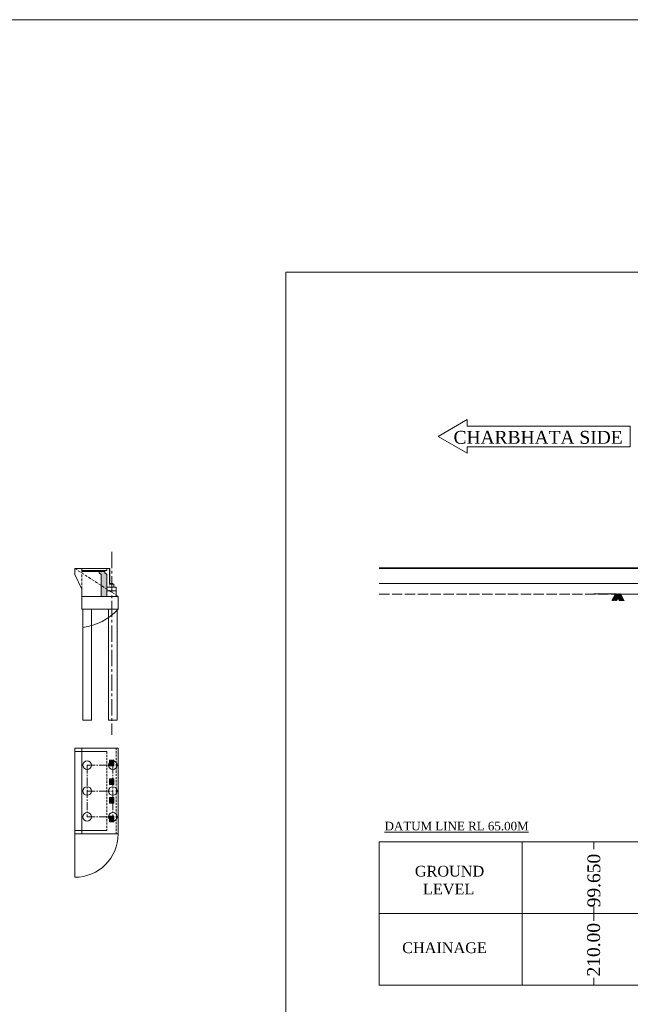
# Model space of a CAD drawing. Header units: millimetres. Extents: x -20950785 to 389010297, y -11535949 to 14056629.
# Tile 119 of 256: x 11186970 to 11272333, y -1533006 to -1395468. Entities that reach past the tile are written whole.
import ezdxf

# ---------------------------------------------------------------- set-up
doc = ezdxf.new("R2010")
doc.units = ezdxf.units.MM
doc.header["$LTSCALE"] = 60
doc.header["$MEASUREMENT"] = 0
for name, pattern in [('ACAD_ISO02W100', [15, 12, -3]), ('CENTER2', [28.575, 19.05, -3.175, 3.175, -3.175]), ('HIDDEN', [0.375, 0.25, -0.125])]:
    doc.linetypes.add(name, pattern=pattern)
doc.styles.add('style1', font='txt.shx', dxfattribs={"height": 1})

msp = doc.modelspace()

# ---------------------------------------------------------------- hatches: boundary and pattern name
at = {"linetype": 'Continuous', "lineweight": 9}
h = msp.add_hatch(dxfattribs=at)
h.set_pattern_fill('AR-CONC', color=256, scale=20)
h.set_pattern_definition([(50, (546334.68, -408882.11), (143.4520365, -12.550427), [15, -165]), (355, (546334.68, -408882.11), (-27.7502667, 150.4384267), [12, -132]), (100.4514445, (546346.64, -408883.16), (115.7017693, 137.8879982), [12.7480384, -140.2284224]), (46.1842, (546334.68, -408842.11), (213.448266, -33.1038562), [22.5, -247.5]), (96.6356355, (546352.47, -408844.87), (186.932389, 194.82372), [19.1220684, -210.342752]), (351.184164, (546334.68, -408842.1), (186.932389, 194.82372), [18, -198]), (21, (546354.68, -408852.11), (119.3814104, -80.5237781), [15, -165]), (326, (546354.68, -408852.11), (48.6630664, 145.030009), [12, -132]), (71.4514447, (546364.63, -408858.82), (168.0444753, 64.5062306), [12.748038, -140.2284224]), (37.5, (546334.685, -408882.11), (2.43197106, 66.57877077), [0, -130.4, 0, -134, 0, -132.5]), (7.5, (546334.685, -408882.11), (52.6139075, 78.8823424), [0, -76.4, 0, -127.4, 0, -50.5]), (327.5, (546290.085, -408882.11), (106.76448723, -4.51097435), [0, -50, 0, -156, 0, -207]), (317.5, (546270.08, -408882.11), (116.6372339, 20.0209965), [0, -65, 0, -103.6, 0, -147])])
h.paths.add_polyline_path([(11198888.5, -1472530.02), (11198888.5, -1472430.02), (11195638.5, -1472430.02), (11195638.5, -1472530.02)])
at = {"linetype": 'Continuous', "lineweight": 9, "ltscale": 2}
h = msp.add_hatch(dxfattribs=at)
h.set_pattern_fill('HONEY', scale=1000)
h.paths.add_polyline_path([(11587067.5, -1472730.08), (11587067.5, -1472530.02), (11586267.5, -1472530.02), (11586267.5, -1472730.08), (11586017.5, -1472980.08), (11586817.5, -1472980.08)])
h.paths.add_polyline_path([(11586817.5, -1472980.08), (11586017.5, -1472980.08), (11586017.5, -1474730.02), (11586017.5, -1477785.79), (11586817.5, -1477259.67), (11586817.5, -1474480.02)])
h.paths.add_polyline_path([(11586817.5, -1477259.67), (11586017.5, -1477785.79), (11586017.5, -1478838.02), (11586817.5, -1478838.02)])
h.paths.add_polyline_path([(11199138.5, -1472980.08), (11198888.5, -1472730.08), (11198888.5, -1472530.02), (11198088.5, -1472530.02), (11198088.5, -1472730.08), (11198338.5, -1472980.08), (11198338.5, -1474482.91), (11199138.5, -1474998.62), (11199138.5, -1474480.02)])
h.paths.add_polyline_path([(11199138.5, -1474998.62), (11198338.5, -1474482.91), (11198338.5, -1476030.02), (11199138.5, -1476030.02)])
h = msp.add_hatch(dxfattribs=at)
h.set_pattern_fill('ANSI31')
h.set_pattern_definition([(45, (546334.68459, -409132.11092), (-0.0883883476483, 0.0883883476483), [])])
h.paths.add_polyline_path([(11200013.5, -1474230.02), (11199788.5, -1474230.02), (11199788.5, -1474310.02), (11200013.5, -1474310.02)])
h.paths.add_polyline_path([(11199788.5, -1474230.02), (11199663.5, -1474230.02), (11199663.5, -1474310.02), (11199788.5, -1474310.02)])
h = msp.add_hatch(dxfattribs=at)
h.set_pattern_fill('GOST_GROUND', scale=5)
h.set_pattern_definition([(45, (-2810, 7116.5), (70.71067812, 0), [100]), (45, (-2795, 7116.5), (70.71067812, 0), [100]), (45, (-2780, 7116.5), (70.71067812, 0), [100])])
h.paths.add_polyline_path([(11200013.5, -1499062), (11199663.5, -1499062), (11199663.5, -1499562), (11200013.5, -1499562)])
h = msp.add_hatch(dxfattribs=at)
h.set_pattern_fill('GOST_GROUND', scale=5)
h.set_pattern_definition([(45, (-2810, 4516.5), (70.71067812, 0), [100]), (45, (-2795, 4516.5), (70.71067812, 0), [100]), (45, (-2780, 4516.5), (70.71067812, 0), [100])])
h.paths.add_polyline_path([(11200013.5, -1501662), (11199663.5, -1501662), (11199663.5, -1502162), (11200013.5, -1502162)])
h = msp.add_hatch(dxfattribs=at)
h.set_pattern_fill('GOST_GROUND', scale=5)
h.set_pattern_definition([(45, (-2810, 1916.5), (70.71067812, 0), [100]), (45, (-2795, 1916.5), (70.71067812, 0), [100]), (45, (-2780, 1916.5), (70.71067812, 0), [100])])
h.paths.add_polyline_path([(11200013.5, -1504262), (11199663.5, -1504262), (11199663.5, -1504762), (11200013.5, -1504762)])
h = msp.add_hatch(dxfattribs=at)
h.set_pattern_fill('GOST_GROUND', scale=5)
h.set_pattern_definition([(45, (-2810, -683.5), (70.71067812, 0), [100]), (45, (-2795, -683.5), (70.71067812, 0), [100]), (45, (-2780, -683.5), (70.71067812, 0), [100])])
h.paths.add_polyline_path([(11200013.5, -1506862), (11199663.5, -1506862), (11199663.5, -1507362), (11200013.5, -1507362)])

# ---------------------------------------------------------------- linework, layer by layer
at = {"linetype": 'Continuous', "lineweight": 9}
for p, q in [((11245458.1, -1453684.06), (11249527.93, -1451334.34)), ((11249527.93, -1451334.34), (11249527.93, -1452244.06)), ((11249527.93, -1452244.06), (11272319.59, -1452244.06)), ((11245458.1, -1453684.06), (11249527.93, -1456033.77)), ((11249527.93, -1455124.06), (11272319.59, -1455124.06)), ((11249527.93, -1455124.06), (11249527.93, -1456033.77)), ((11194688.5, -1472130.02), (11199128.5, -1472130.02)), ((11198888.5, -1472530.02), (11195638.5, -1472530.02)), ((11198088.5, -1472430.08), (11198088.5, -1472730.08)), ((11198338.5, -1472980.08), (11198338.5, -1474730.02)), ((11198888.5, -1472430.02), (11198888.5, -1472730.02)), ((11198888.5, -1472430.08), (11198888.5, -1472730.08)), ((11198888.5, -1472730.02), (11199138.5, -1472980.02)), ((11198888.5, -1472730.08), (11199138.5, -1472980.08)), ((11199138.5, -1472430.02), (11199138.5, -1472130.02)), ((11199138.5, -1472430.08), (11199138.5, -1472130.08)), ((11199138.5, -1472980.08), (11199138.5, -1474730.02)), ((11199538.5, -1472130.02), (11199538.5, -1474310.02)), ((11199558.5, -1472130.02), (11199558.5, -1474310.02)), ((11200013.5, -1474230.02), (11200013.5, -1474310.02)), ((11200138.5, -1474730.02), (11200138.5, -1474310.02)), ((11198338.5, -1474480.02), (11198338.5, -1476030.02)), ((11199138.5, -1474480.02), (11199138.5, -1476030.02)), ((11200438.5, -1474730.02), (11199138.5, -1474730.02)), ((11199138.5, -1475230.08), (11200438.5, -1475230.08)), ((11200438.5, -1474730.02), (11200438.5, -1476030.02)), ((11200738.5, -1476030.02), (11195638.5, -1476030.02)), ((11200738.5, -1476030.02), (11200738.5, -1477830.02)), ((11195638.5, -1477830.02), (11200738.5, -1477830.02)), ((11195788.5, -1477830.02), (11195788.5, -1493330.02)), ((11196988.5, -1477830.02), (11196988.5, -1493330.02)), ((11199388.5, -1477830.02), (11199388.5, -1493330.02)), ((11200588.5, -1477830.02), (11200588.5, -1493330.02)), ((11195788.5, -1493330.02), (11196988.5, -1493330.02)), ((11199388.5, -1493330.02), (11200588.5, -1493330.02)), ((11194688.5, -1497712), (11199138.5, -1497712)), ((11195638.5, -1497212), (11200738.5, -1497212)), ((11194688.5, -1508712), (11199138.5, -1508712)), ((11195638.5, -1509212), (11200738.5, -1509212))]:
    msp.add_line(p, q, dxfattribs=at)
at = {"color": 7, "linetype": 'Continuous', "lineweight": 9, "ltscale": 2}
for p, q in [((11272319.59, -1452244.06), (11272319.59, -1455124.06)), ((11194688.5, -1472980.08), (11194688.5, -1472130.02)), ((11194688.5, -1472980.08), (11195638.5, -1475030.02)), ((11195638.5, -1472530.02), (11195638.5, -1472130.02)), ((11199138.5, -1472430.08), (11195638.5, -1472430.08)), ((11198088.5, -1472730.08), (11198338.5, -1472980.08)), ((11199128.5, -1472130.02), (11199558.5, -1472130.02)), ((11237221.05, -1472055.02), (11477221.05, -1472055.02)), ((11237221.05, -1472130.02), (11477221.05, -1472130.02)), ((11200138.5, -1474310.02), (11199538.5, -1474310.02)), ((11200013.5, -1474230.02), (11199663.5, -1474230.02)), ((11200013.5, -1474310.02), (11200013.5, -1474230.02)), ((11237221.05, -1474230.02), (11477221.05, -1474230.02)), ((11195638.5, -1476030.02), (11195638.5, -1475030.02)), ((11195638.5, -1476030.02), (11195638.5, -1477830.02)), ((11194688.5, -1497212), (11194688.5, -1509212)), ((11195638.5, -1497212), (11194688.5, -1497212)), ((11195638.5, -1497212), (11195638.5, -1509212)), ((11200738.5, -1509212), (11200738.5, -1497212)), ((11199538.5, -1498912), (11200138.5, -1498912)), ((11199538.5, -1499712), (11199538.5, -1498912)), ((11199663.5, -1499062), (11199663.5, -1499562)), ((11199663.5, -1499062), (11200013.5, -1499062)), ((11200013.5, -1499062), (11200013.5, -1499562)), ((11200138.5, -1498912), (11200138.5, -1499712)), ((11200138.5, -1499712), (11199538.5, -1499712)), ((11199663.5, -1499562), (11200013.5, -1499562)), ((11199538.5, -1501512), (11200138.5, -1501512)), ((11199538.5, -1502312), (11199538.5, -1501512)), ((11199663.5, -1501662), (11199663.5, -1502162)), ((11199663.5, -1501662), (11200013.5, -1501662)), ((11200013.5, -1501662), (11200013.5, -1502162)), ((11200138.5, -1501512), (11200138.5, -1502312)), ((11200138.5, -1502312), (11199538.5, -1502312)), ((11199663.5, -1502162), (11200013.5, -1502162)), ((11199538.5, -1504112), (11200138.5, -1504112)), ((11199538.5, -1504912), (11199538.5, -1504112)), ((11199663.5, -1504262), (11199663.5, -1504762)), ((11199663.5, -1504262), (11200013.5, -1504262)), ((11200013.5, -1504262), (11200013.5, -1504762)), ((11200138.5, -1504112), (11200138.5, -1504912)), ((11200138.5, -1504912), (11199538.5, -1504912)), ((11199663.5, -1504762), (11200013.5, -1504762)), ((11199538.5, -1506712), (11200138.5, -1506712)), ((11199538.5, -1507512), (11199538.5, -1506712)), ((11199663.5, -1506862), (11199663.5, -1507362)), ((11199663.5, -1506862), (11200013.5, -1506862)), ((11199663.5, -1507362), (11200013.5, -1507362)), ((11200013.5, -1506862), (11200013.5, -1507362)), ((11200138.5, -1506712), (11200138.5, -1507512)), ((11200138.5, -1507512), (11199538.5, -1507512)), ((11195638.5, -1509212), (11194688.5, -1509212)), ((11194688.5, -1509212), (11194688.5, -1515262)), ((11237221.05, -1510330.02), (11257221.05, -1510330.02)), ((11237221.05, -1530330.02), (11237221.05, -1510330.02)), ((11257221.05, -1510330.02), (11257221.05, -1530330.02)), ((11257221.05, -1510330.02), (11277221.05, -1510330.02)), ((11267221.05, -1510330.02), (11267221.05, -1511330.02)), ((11267221.05, -1519330.02), (11267221.05, -1521330.02)), ((11237221.05, -1520330.02), (11257221.05, -1520330.02)), ((11257221.05, -1520330.02), (11457221.05, -1520330.02)), ((11267221.05, -1529330.02), (11267221.05, -1530330.02)), ((11257221.05, -1530330.02), (11237221.05, -1530330.02)), ((11277221.05, -1530330.02), (11257221.05, -1530330.02))]:
    msp.add_line(p, q, dxfattribs=at)
at = {"linetype": 'CENTER2', "lineweight": 9, "ltscale": 2}
msp.add_line((11199843.72, -1469787.14), (11199843.72, -1495369), dxfattribs=at)
at = {"linetype": 'HIDDEN', "lineweight": 9, "ltscale": 25}
for p, q in [((11194688.5, -1472130.02), (11200738.5, -1476030.02)), ((11195638.5, -1475030.02), (11195638.5, -1472530.02))]:
    msp.add_line(p, q, dxfattribs=at)
at = {"linetype": 'HIDDEN', "lineweight": 9, "ltscale": 2}
msp.add_line((11199538.5, -1474310.02), (11199538.5, -1474730.02), dxfattribs=at)
at = {"color": 7, "linetype": 'ACAD_ISO02W100', "lineweight": 9, "ltscale": 2}
msp.add_line((11237221.05, -1475730.02), (11477221.05, -1475730.02), dxfattribs=at)
at = {"linetype": 'HIDDEN', "lineweight": 9, "ltscale": 20}
for p, q in [((11199138.5, -1497712), (11199138.5, -1508712)), ((11200438.5, -1497212), (11200438.5, -1509212))]:
    msp.add_line(p, q, dxfattribs=at)
at = {"linetype": 'CENTER2', "lineweight": 9}
for p, q in [((11196388.5, -1499612), (11196388.5, -1506812)), ((11196388.5, -1499612), (11199988.5, -1499612)), ((11199988.5, -1499612), (11199988.5, -1506812)), ((11196388.5, -1503212), (11199988.5, -1503212)), ((11196388.5, -1506812), (11199988.5, -1506812))]:
    msp.add_line(p, q, dxfattribs=at)
at = {"color": 7, "linetype": 'Continuous', "lineweight": 9, "ltscale": 2}
for points in [[(11115050, -1395468.5), (11808899.5, -1395468.5), (11808899.5, -1853200), (11115050, -1853200)], [(11224181.5, -1430738.8), (11559138.7, -1430738.8), (11559138.7, -1657832.19), (11224181.5, -1657832.19)]]:
    msp.add_lwpolyline(points, close=True, dxfattribs=at)
for points in [[(11269735.57, -1476618.28), (11270280.91, -1475690.42), (11270804.14, -1476633)], [(11269792.04, -1476618.28), (11270337.38, -1475690.42), (11270860.61, -1476633)], [(11269857.29, -1476618.28), (11270402.63, -1475690.42), (11270925.86, -1476633)], [(11269927.97, -1476618.28), (11270473.31, -1475690.42), (11270996.54, -1476633)], [(11269996.85, -1476618.28), (11270542.19, -1475690.42), (11271065.42, -1476633)], [(11270060.28, -1476618.28), (11270605.62, -1475690.42), (11271128.85, -1476633)], [(11270134.59, -1476618.28), (11270679.93, -1475690.42), (11271203.16, -1476633)], [(11270190.78, -1476618.28), (11270736.12, -1475690.42), (11271259.35, -1476633)], [(11270265.09, -1476618.28), (11270810.43, -1475690.42), (11271333.66, -1476633)], [(11270330.34, -1476618.28), (11270875.68, -1475690.42), (11271398.91, -1476633)], [(11270391.96, -1476618.28), (11270937.3, -1475690.42), (11271460.53, -1476633)]]:
    msp.add_lwpolyline(points, dxfattribs=at)
for centre in [(11196388.5, -1499612), (11199988.5, -1499612), (11196388.5, -1503212), (11199988.5, -1503212), (11196388.5, -1506812), (11199988.5, -1506812)]:
    msp.add_circle(centre, 600, dxfattribs=at)
for centre, radius, start, end in [((11194688.5, -1472130.02), 8312.19, 277.6045882, 316.7061783), ((11194688.5, -1509212), 6050, 270, 0)]:
    msp.add_arc(centre, radius, start, end, dxfattribs=at)
msp.add_spline([(11267221.05, -1475680.02), (11277221.05, -1475730.02), (11287221.05, -1476230.02), (11297221.05, -1478110.02), (11307221.05, -1479480.02), (11317221.05, -1479550.02), (11327221.05, -1479620.02), (11337221.05, -1479470.02), (11347221.05, -1479350.02), (11357221.05, -1479690.02), (11367221.05, -1479420.02), (11377221.05, -1479200.02), (11387221.05, -1479220.02), (11397221.05, -1479450.02), (11407221.05, -1478900.02), (11417221.05, -1479050.02), (11427221.05, -1478440.02), (11437221.05, -1478525.02), (11447221.05, -1478060.02), (11457221.05, -1475730.02)], degree=3, dxfattribs=at)

# ---------------------------------------------------------------- texts
at = {"linetype": 'Continuous', "lineweight": 9, "insert": (11247619.8, -1452906.08), "char_height": 1800, "attachment_point": 1, "style": 'style1'}
msp.add_mtext('{\\fTimes New Roman|b0|i0|c0|p18;CHARBHATA SIDE}', dxfattribs=at)
at = {"linetype": 'Continuous', "lineweight": 9, "attachment_point": 1}
for s, insert, char_height in [('{\\fTimes New Roman|b0|i0|c0|p18;\\LDATUM LINE RL 65.00M}', (11237975.58, -1507510.79), 1200), ('{\\fTimes New Roman|b0|i0|c0|p18;GROUND\\P  LEVEL}', (11242215.22, -1513659.98), 1500), ('{\\fTimes New Roman|b0|i0|c0|p18;CHAINAGE}', (11240444.38, -1524355.05), 1500)]:
    msp.add_mtext(s, dxfattribs=dict(at, insert=insert, char_height=char_height))
at = {"linetype": 'Continuous', "lineweight": 9, "char_height": 1800, "attachment_point": 1, "rotation": 90}
for s, insert in [('{\\fTimes New Roman|b0|i0|c0|p18;99.650}', (11266334.25, -1519461.1)), ('{\\fTimes New Roman|b0|i0|c0|p18;210.00}', (11266298.48, -1529117.18))]:
    msp.add_mtext(s, dxfattribs=dict(at, insert=insert))
at = {"linetype": 'Continuous', "lineweight": 9, "char_height": 750, "width": 10242.62, "attachment_point": 1}
for insert in [(10471525.12, -1523931.04, -17483.87), (10498330.15, -1522913.25, -17483.87)]:
    msp.add_mtext('\\pi3313.63157;{\\fTimes New Roman|b0|i0|c0|p18;medium \\P\\pi1814.9834;compacted soil\\H1.00001x;\\P\\pi0;      }', dxfattribs=dict(at, insert=insert))

doc.saveas('drawing.dxf')
